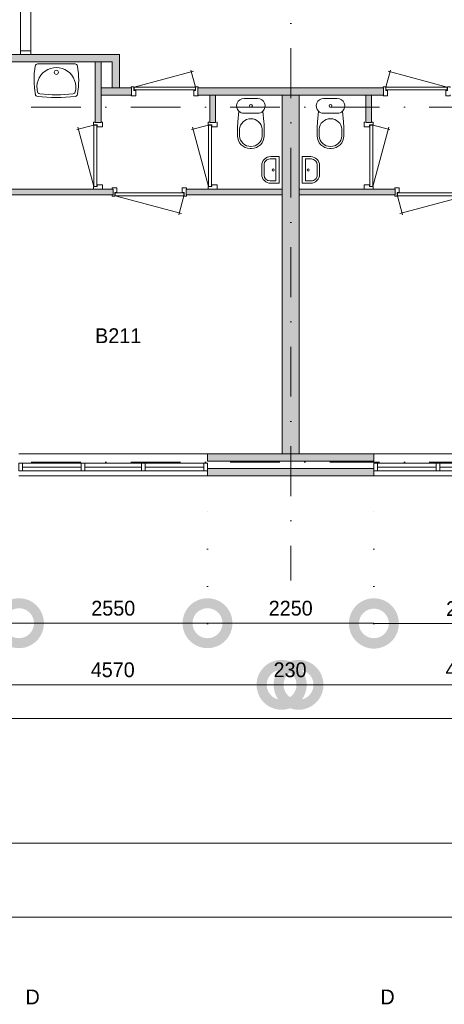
# Model space of a CAD drawing. Header units: millimetres. Extents: x -8493 to 75607, y -19302 to 56340.
# Tile 8 of 40: x 19785 to 25527, y -4240 to 9078. Entities that reach past the tile are written whole.
import ezdxf
from ezdxf.enums import TextEntityAlignment as Align

# ---------------------------------------------------------------- set-up
doc = ezdxf.new("R2010")
doc.units = ezdxf.units.MM
doc.header["$PDMODE"] = 3
doc.header["$PDSIZE"] = 1
doc.linetypes.add('DGN1', pattern=[504.6, 0, -504.6])
doc.linetypes.add('DGN4', pattern=[1345.6, 672.8, -336.4, 0, -336.4])
for name, color, linetype in [('1', 7, 'Continuous'), ('16', 7, 'Continuous'), ('17', 7, 'Continuous'), ('30', 7, 'Continuous'), ('31', 7, 'Continuous'), ('32', 7, 'Continuous'), ('33', 7, 'Continuous'), ('40', 7, 'Continuous'), ('48', 7, 'Continuous'), ('56', 7, 'Continuous'), ('58', 7, 'Continuous'), ('62', 7, 'Continuous')]:
    doc.layers.add(name, color=color, linetype=linetype)
doc.styles.add('dgn003', font='dgn003.shx')
doc.styles.get("Standard").update_dxf_attribs({"font": 'arial.ttf'})
doc.dimstyles.get("Standard").update_dxf_attribs({"dimtxt": 0.18, "dimasz": 0.18, "dimexe": 0.18, "dimexo": 0.0625, "dimgap": 0.09, "dimtad": 0, "dimtih": 1, "dimtoh": 1, "dimdec": 4, "dimzin": 0, "dimdsep": 46, "dimtxsty": 'Standard', "dimcen": 0.09, "dimadec": 0, "dimazin": 0, "dimtfac": 1, "dimtdec": 4, "dimtofl": 0, "dimtmove": 0, "dimatfit": 3, "dimfxl": 1, "dimtolj": 1, "dimtzin": 0, "dimarcsym": 0})

# ---------------------------------------------------------------- blocks, each defined once
blk = doc.blocks.new('830R1012')
at = {"layer": '33', "color": 1, "linetype": 'Continuous', "lineweight": 0}
for p, q in [((-108, -38), (-336.87, -99.32)), ((-108, -868), (-322.82, -66.28))]:
    blk.add_line(p, q, dxfattribs=at)
at = {"layer": '33', "color": 92, "linetype": 'Continuous', "lineweight": 13, "true_color": 0x00e100, "flags": 128}
for points in [[(-100, 0), (-111, 0), (-111, -35), (-61, -35), (-61, -60), (11, -60), (11, 0), (0, 0)], [(-100, -906), (-111, -906), (-111, -871), (-61, -871), (-61, -846), (11, -846), (11, -906), (0, -906)]]:
    blk.add_lwpolyline(points, dxfattribs=at)
at = {"layer": '33', "color": 2, "linetype": 'Continuous', "lineweight": 13, "true_color": 0xf0f000, "flags": 128}
blk.add_lwpolyline([(-108, -868), (-108, -38), (-68, -38), (-68, -868), (-108, -868)], dxfattribs=at)
blk = doc.blocks.new('930L094')
at = {"layer": '33', "color": 1, "linetype": 'Continuous', "lineweight": 0}
for p, q in [((38, -98), (936.31, -338.7)), ((968, -98), (899.56, -353.44))]:
    blk.add_line(p, q, dxfattribs=at)
at = {"layer": '33', "color": 92, "linetype": 'Continuous', "lineweight": 13, "true_color": 0x00e100, "flags": 128}
for points in [[(0, -90), (0, -101), (35, -101), (35, -51), (60, -51), (60, 11), (0, 11), (0, 0)], [(1006, -90), (1006, -101), (971, -101), (971, -51), (946, -51), (946, 11), (1006, 11), (1006, 0)]]:
    blk.add_lwpolyline(points, dxfattribs=at)
at = {"layer": '33', "color": 2, "linetype": 'Continuous', "lineweight": 13, "true_color": 0xf0f000, "flags": 128}
blk.add_lwpolyline([(968, -98), (38, -98), (38, -58), (968, -58), (968, -98)], dxfattribs=at)
blk = doc.blocks.new('830R1013')
at = {"layer": '33', "color": 1, "linetype": 'Continuous', "lineweight": 0}
for p, q in [((-108, -38), (-336.87, -99.32)), ((-108, -868), (-322.82, -66.28))]:
    blk.add_line(p, q, dxfattribs=at)
at = {"layer": '33', "color": 92, "linetype": 'Continuous', "lineweight": 13, "true_color": 0x00e100, "flags": 128}
for points in [[(-100, 0), (-111, 0), (-111, -35), (-61, -35), (-61, -60), (11, -60), (11, 0), (0, 0)], [(-100, -906), (-111, -906), (-111, -871), (-61, -871), (-61, -846), (11, -846), (11, -906), (0, -906)]]:
    blk.add_lwpolyline(points, dxfattribs=at)
at = {"layer": '33', "color": 2, "linetype": 'Continuous', "lineweight": 13, "true_color": 0xf0f000, "flags": 128}
blk.add_lwpolyline([(-108, -868), (-108, -38), (-68, -38), (-68, -868), (-108, -868)], dxfattribs=at)
blk = doc.blocks.new('CLOS024')
at = {"layer": '40', "color": 7, "linetype": 'Continuous', "lineweight": 0}
for p, q in [((-92, -220), (92, -220)), ((-155, -528), (-155, -436)), ((155, -528), (155, -436)), ((-1, -670), (1, -670))]:
    blk.add_line(p, q, dxfattribs=at)
at = {"layer": '40', "color": 7, "linetype": 'Continuous', "lineweight": 0, "flags": 128}
for points in [[(-176, -338), (-162, -192), (-162, -192, -0.674333), (-92, -20), (-92, -20), (92, -20), (92, -20, -0.674333), (162, -192), (162, -192), (176, -338), (176, -338, -0.023285), (180, -431), (180, -431), (180, -525), (180, -525, -0.414214), (10, -695), (10, -695), (-10, -695), (-10, -695, -0.414214), (-180, -525), (-180, -525), (-180, -431), (-180, -431, -0.023285), (-176, -338)], [(-155, -437, -0.917514), (155, -437)], [(155, -528, -0.917521), (-155, -528)]]:
    blk.add_lwpolyline(points, format="xyb", dxfattribs=at)
at = {"layer": '40', "color": 7, "linetype": 'Continuous', "lineweight": 0}
blk.add_circle((0, -120), 20, dxfattribs=at)
for centre, start, end in [((-92, -120), 225.9727, 270), ((92, -120), 270, 314.0273)]:
    blk.add_arc(centre, 100, start, end, dxfattribs=at)
blk = doc.blocks.new('FT014')
at = {"layer": '40', "color": 7, "linetype": 'Continuous', "lineweight": 0}
for p, q in [((-135, 180), (-20, 180)), ((-65, 149), (-65, -149)), ((-20, 180), (-20, -180)), ((-65, -149), (-144, -149))]:
    blk.add_line(p, q, dxfattribs=at)
at = {"layer": '40', "color": 7, "linetype": 'Continuous', "lineweight": 0, "flags": 128}
for points in [[(-255, 60, -0.414214), (-135, 180)], [(-224, 69, -0.414214), (-144, 149)]]:
    blk.add_lwpolyline(points, format="xyb", dxfattribs=at)
for points in [[(-144, 149), (-65, 149)], [(-255, -60), (-255, 60)], [(-224, -69), (-224, 69)], [(-20, -180), (-135, -180)]]:
    blk.add_lwpolyline(points, dxfattribs=at)
at = {"layer": '40', "color": 7, "linetype": 'Continuous', "lineweight": 0}
blk.add_circle((-101, -1), 15.1, dxfattribs=at)
for centre, radius in [((-135, -60), 120), ((-144, -69), 80)]:
    blk.add_arc(centre, radius, 180, 270, dxfattribs=at)
blk = doc.blocks.new('WT014')
at = {"layer": '40', "color": 7, "linetype": 'Continuous', "lineweight": 0}
blk.add_line((-253, -20), (253, -20), dxfattribs=at)
blk.add_circle((0, -133), 28.1, dxfattribs=at)
for centre, radius, start, end in [((766, -236), 1068, 169.7983, 190.5514), ((-253, -53), 33, 90, 169.9973), ((0, -332), 263, 344.8667, 195.1333), ((253, -53), 33, 10.0027, 90), ((-766, -236), 1068, 349.4486, 10.2017), ((-252, -426), 33, 190.3455, 263.1425), ((0, 1669), 2144, 263.1425, 276.8575), ((-222, -392), 33, 195.1333, 263.9582), ((0, 1707), 2144, 263.9582, 276.0418), ((222, -392), 33, 276.0418, 344.8667), ((252, -426), 33, 276.8575, 349.6545)]:
    blk.add_arc(centre, radius, start, end, dxfattribs=at)
blk = doc.blocks.new('830R1014')
at = {"layer": '33', "color": 1, "linetype": 'Continuous', "lineweight": 0}
for p, q in [((-868, 108), (-66.28, 322.82)), ((-38, 108), (-99.32, 336.87))]:
    blk.add_line(p, q, dxfattribs=at)
at = {"layer": '33', "color": 92, "linetype": 'Continuous', "lineweight": 13, "true_color": 0x00e100, "flags": 128}
for points in [[(-906, 100), (-906, 111), (-871, 111), (-871, 61), (-846, 61), (-846, -11), (-906, -11), (-906, 0)], [(0, 100), (0, 111), (-35, 111), (-35, 61), (-60, 61), (-60, -11), (0, -11), (0, 0)]]:
    blk.add_lwpolyline(points, dxfattribs=at)
at = {"layer": '33', "color": 2, "linetype": 'Continuous', "lineweight": 13, "true_color": 0xf0f000, "flags": 128}
blk.add_lwpolyline([(-868, 108), (-38, 108), (-38, 68), (-868, 68), (-868, 108)], dxfattribs=at)
blk = doc.blocks.new('930L096')
at = {"layer": '33', "color": 1, "linetype": 'Continuous', "lineweight": 0}
for p, q in [((-968, -98), (-899.56, -353.44)), ((-38, -98), (-936.31, -338.7))]:
    blk.add_line(p, q, dxfattribs=at)
at = {"layer": '33', "color": 92, "linetype": 'Continuous', "lineweight": 13, "true_color": 0x00e100, "flags": 128}
for points in [[(-1006, -90), (-1006, -101), (-971, -101), (-971, -51), (-946, -51), (-946, 11), (-1006, 11), (-1006, 0)], [(0, -90), (0, -101), (-35, -101), (-35, -51), (-60, -51), (-60, 11), (0, 11), (0, 0)]]:
    blk.add_lwpolyline(points, dxfattribs=at)
at = {"layer": '33', "color": 2, "linetype": 'Continuous', "lineweight": 13, "true_color": 0xf0f000, "flags": 128}
blk.add_lwpolyline([(-968, -98), (-38, -98), (-38, -58), (-968, -58), (-968, -98)], dxfattribs=at)
blk = doc.blocks.new('CLOS026')
at = {"layer": '40', "color": 7, "linetype": 'Continuous', "lineweight": 0}
for p, q in [((92, -220), (-93, -220)), ((-155, -528), (-155, -436)), ((155, -528), (155, -436)), ((1, -670), (-1, -670))]:
    blk.add_line(p, q, dxfattribs=at)
at = {"layer": '40', "color": 7, "linetype": 'Continuous', "lineweight": 0, "flags": 128}
for points in [[(176, -338), (162, -192), (162, -192, 0.674333), (92, -20), (92, -20), (-93, -20), (-93, -20, 0.674333), (-162, -192), (-162, -192), (-176, -338), (-176, -338, 0.023285), (-180, -431), (-180, -431), (-180, -525), (-180, -525, 0.414214), (-10, -695), (-10, -695), (10, -695), (10, -695, 0.414214), (180, -525), (180, -525), (180, -431), (180, -431, 0.023285), (176, -338)], [(-93, -220, -0.194504), (-162, -192)], [(162, -192, -0.194504), (92, -220)]]:
    blk.add_lwpolyline(points, format="xyb", dxfattribs=at)
at = {"layer": '40', "color": 7, "linetype": 'Continuous', "lineweight": 0}
blk.add_circle((0, -120), 20, dxfattribs=at)
for centre, start, end in [((0, -450), 4.9264, 175.0736), ((0, -514), 184.9259, 355.0741)]:
    blk.add_arc(centre, 156, start, end, dxfattribs=at)
blk = doc.blocks.new('830R1019')
at = {"layer": '33', "color": 1, "linetype": 'Continuous', "lineweight": 0}
for p, q in [((38, 108), (99.32, 336.87)), ((868, 108), (66.28, 322.82))]:
    blk.add_line(p, q, dxfattribs=at)
at = {"layer": '33', "color": 92, "linetype": 'Continuous', "lineweight": 13, "true_color": 0x00e100, "flags": 128}
for points in [[(0, 100), (0, 111), (35, 111), (35, 61), (60, 61), (60, -11), (0, -11), (0, 0)], [(906, 100), (906, 111), (871, 111), (871, 61), (846, 61), (846, -11), (906, -11), (906, 0)]]:
    blk.add_lwpolyline(points, dxfattribs=at)
at = {"layer": '33', "color": 2, "linetype": 'Continuous', "lineweight": 13, "true_color": 0xf0f000, "flags": 128}
blk.add_lwpolyline([(868, 108), (38, 108), (38, 68), (868, 68), (868, 108)], dxfattribs=at)
blk = doc.blocks.new('830R1020')
at = {"layer": '33', "color": 1, "linetype": 'Continuous', "lineweight": 0}
for p, q in [((108, -38), (336.87, -99.32)), ((108, -868), (322.82, -66.28))]:
    blk.add_line(p, q, dxfattribs=at)
at = {"layer": '33', "color": 92, "linetype": 'Continuous', "lineweight": 13, "true_color": 0x00e100, "flags": 128}
for points in [[(100, 0), (111, 0), (111, -35), (61, -35), (61, -60), (-11, -60), (-11, 0), (0, 0)], [(100, -906), (111, -906), (111, -871), (61, -871), (61, -846), (-11, -846), (-11, -906), (0, -906)]]:
    blk.add_lwpolyline(points, dxfattribs=at)
at = {"layer": '33', "color": 2, "linetype": 'Continuous', "lineweight": 13, "true_color": 0xf0f000, "flags": 128}
blk.add_lwpolyline([(108, -868), (108, -38), (68, -38), (68, -868), (108, -868)], dxfattribs=at)
blk = doc.blocks.new('FT016')
at = {"layer": '40', "color": 7, "linetype": 'Continuous', "lineweight": 0}
for p, q in [((135, 180), (20, 180)), ((20, 180), (20, -180)), ((65, 149), (65, -149)), ((65, -149), (144, -149))]:
    blk.add_line(p, q, dxfattribs=at)
at = {"layer": '40', "color": 7, "linetype": 'Continuous', "lineweight": 0, "flags": 128}
for points in [[(144, 149), (65, 149)], [(224, -69), (224, 69)], [(255, -60), (255, 60)], [(20, -180), (135, -180)]]:
    blk.add_lwpolyline(points, dxfattribs=at)
for points in [[(255, -60, -0.414214), (135, -180)], [(224, -69, -0.414214), (144, -149)]]:
    blk.add_lwpolyline(points, format="xyb", dxfattribs=at)
at = {"layer": '40', "color": 7, "linetype": 'Continuous', "lineweight": 0}
blk.add_circle((101, -1), 15.1, dxfattribs=at)
for centre, radius in [((135, 60), 120), ((144, 69), 80)]:
    blk.add_arc(centre, radius, 0, 90, dxfattribs=at)
blk = doc.blocks.new('A1')
at = {"layer": '1', "color": 1, "linetype": 'Continuous', "lineweight": 0}
blk.add_line((0, 0), (84100, 0), dxfattribs=at)
at = {"layer": '1', "color": 52, "linetype": 'Continuous', "lineweight": 0, "true_color": 0xc3c300, "flags": 128}
blk.add_lwpolyline([(1000, 1000), (83100, 1000), (83100, 58400), (1000, 58400), (1000, 1000)], dxfattribs=at)
blk = doc.blocks.new('_DotSmall')
at = {"color": 0, "linetype": 'ByBlock', "const_width": 0.5}
blk.add_lwpolyline([(-0.0625, 0, 1), (0.0625, 0, 1)], format="xyb", close=True, dxfattribs=at)
blk = doc.blocks.new('*D3682')
at = {"layer": '58', "color": 3, "linetype": 'Continuous', "lineweight": 0, "transparency": 16777216}
blk.add_line((24575, 909), (27125, 909), dxfattribs=at)
at = {"layer": 'Defpoints', "color": 0, "linetype": 'Continuous', "transparency": 16777216}
for p in [(24575, 1983), (27125, 1983), (27125, 909)]:
    blk.add_point(p, dxfattribs=at)
at = {"layer": '58', "color": 3, "linetype": 'Continuous', "lineweight": 0, "transparency": 16777216, "xscale": 1080, "yscale": 1080, "zscale": 1080, "rotation": 180}
blk.add_blockref('_DotSmall', (24575, 909), dxfattribs=at)
at = {"layer": '58', "color": 3, "linetype": 'Continuous', "lineweight": 0, "transparency": 16777216, "xscale": 1080, "yscale": 1080, "zscale": 1080}
blk.add_blockref('_DotSmall', (27125, 909), dxfattribs=at)
at = {"layer": '58', "color": 3, "linetype": 'Continuous', "lineweight": 0, "transparency": 16777216, "insert": (25850, 1111), "char_height": 200, "attachment_point": 5, "style": 'dgn003'}
blk.add_mtext('\\A1;2550', dxfattribs=at)
blk = doc.blocks.new('*D3683')
at = {"layer": '58', "color": 3, "linetype": 'Continuous', "lineweight": 0, "transparency": 16777216}
blk.add_line((22325, 915), (24575, 915), dxfattribs=at)
at = {"layer": 'Defpoints', "color": 0, "linetype": 'Continuous', "transparency": 16777216}
for p in [(22325, 2908), (24575, 2908), (24575, 915)]:
    blk.add_point(p, dxfattribs=at)
at = {"layer": '58', "color": 3, "linetype": 'Continuous', "lineweight": 0, "transparency": 16777216, "xscale": 1080, "yscale": 1080, "zscale": 1080, "rotation": 180}
blk.add_blockref('_DotSmall', (22325, 915), dxfattribs=at)
at = {"layer": '58', "color": 3, "linetype": 'Continuous', "lineweight": 0, "transparency": 16777216, "xscale": 1080, "yscale": 1080, "zscale": 1080}
blk.add_blockref('_DotSmall', (24575, 915), dxfattribs=at)
at = {"layer": '58', "color": 3, "linetype": 'Continuous', "lineweight": 0, "transparency": 16777216, "insert": (23450, 1117), "char_height": 200, "attachment_point": 5, "style": 'dgn003'}
blk.add_mtext('\\A1;2250', dxfattribs=at)
blk = doc.blocks.new('*D3684')
at = {"layer": '58', "color": 3, "linetype": 'Continuous', "lineweight": 0, "transparency": 16777216}
blk.add_line((22325, 915), (19775, 915), dxfattribs=at)
at = {"layer": 'Defpoints', "color": 0, "linetype": 'Continuous', "transparency": 16777216}
for p in [(19775, 2908), (22325, 2908), (19775, 915)]:
    blk.add_point(p, dxfattribs=at)
at = {"layer": '58', "color": 3, "linetype": 'Continuous', "lineweight": 0, "transparency": 16777216, "xscale": 1080, "yscale": 1080, "zscale": 1080, "rotation": 180}
blk.add_blockref('_DotSmall', (19775, 915), dxfattribs=at)
at = {"layer": '58', "color": 3, "linetype": 'Continuous', "lineweight": 0, "transparency": 16777216, "xscale": 1080, "yscale": 1080, "zscale": 1080}
blk.add_blockref('_DotSmall', (22325, 915), dxfattribs=at)
at = {"layer": '58', "color": 3, "linetype": 'Continuous', "lineweight": 0, "transparency": 16777216, "insert": (21050, 1117), "char_height": 200, "attachment_point": 5, "style": 'dgn003'}
blk.add_mtext('\\A1;2550', dxfattribs=at)
blk = doc.blocks.new('*D3685')
at = {"layer": '58', "color": 3, "linetype": 'Continuous', "lineweight": 0, "transparency": 16777216}
blk.add_line((17525, 915), (19775, 915), dxfattribs=at)
at = {"layer": 'Defpoints', "color": 0, "linetype": 'Continuous', "transparency": 16777216}
for p in [(17525, 2908), (19775, 2908), (19775, 915)]:
    blk.add_point(p, dxfattribs=at)
at = {"layer": '58', "color": 3, "linetype": 'Continuous', "lineweight": 0, "transparency": 16777216, "xscale": 1080, "yscale": 1080, "zscale": 1080, "rotation": 180}
blk.add_blockref('_DotSmall', (17525, 915), dxfattribs=at)
at = {"layer": '58', "color": 3, "linetype": 'Continuous', "lineweight": 0, "transparency": 16777216, "xscale": 1080, "yscale": 1080, "zscale": 1080}
blk.add_blockref('_DotSmall', (19775, 915), dxfattribs=at)
at = {"layer": '58', "color": 3, "linetype": 'Continuous', "lineweight": 0, "transparency": 16777216, "insert": (18650, 1117), "char_height": 200, "attachment_point": 5, "style": 'dgn003'}
blk.add_mtext('\\A1;2250', dxfattribs=at)
blk = doc.blocks.new('*D3789')
at = {"layer": '58', "color": 3, "linetype": 'Continuous', "lineweight": 0, "transparency": 16777216}
blk.add_line((38035, -376), (-735, -376), dxfattribs=at)
at = {"layer": 'Defpoints', "color": 0, "linetype": 'Continuous', "transparency": 16777216}
for p in [(-735, 1039), (38035, 1039), (-735, -376)]:
    blk.add_point(p, dxfattribs=at)
at = {"layer": '58', "color": 3, "linetype": 'Continuous', "lineweight": 0, "transparency": 16777216, "xscale": 1080, "yscale": 1080, "zscale": 1080, "rotation": 180}
blk.add_blockref('_DotSmall', (-735, -376), dxfattribs=at)
at = {"layer": '58', "color": 3, "linetype": 'Continuous', "lineweight": 0, "transparency": 16777216, "xscale": 1080, "yscale": 1080, "zscale": 1080}
blk.add_blockref('_DotSmall', (38035, -376), dxfattribs=at)
at = {"layer": '58', "color": 3, "linetype": 'Continuous', "lineweight": 0, "transparency": 16777216, "insert": (18650, -173), "char_height": 200, "attachment_point": 5, "style": 'dgn003'}
blk.add_mtext('\\A1;38770', dxfattribs=at)
blk = doc.blocks.new('*D3801')
at = {"layer": '58', "color": 3, "linetype": 'Continuous', "lineweight": 0, "transparency": 16777216}
for p, q in [((18528, 82), (17448, 82)), ((18758, 82), (18528, 82)), ((18758, 82), (19838, 82))]:
    blk.add_line(p, q, dxfattribs=at)
at = {"layer": 'Defpoints', "color": 0, "linetype": 'Continuous', "transparency": 16777216}
for p in [(18528, 3208), (18758, 3208), (18528, 82)]:
    blk.add_point(p, dxfattribs=at)
at = {"layer": '58', "color": 3, "linetype": 'Continuous', "lineweight": 0, "transparency": 16777216, "xscale": 1080, "yscale": 1080, "zscale": 1080}
blk.add_blockref('_DotSmall', (18528, 82), dxfattribs=at)
at = {"layer": '58', "color": 3, "linetype": 'Continuous', "lineweight": 0, "transparency": 16777216, "xscale": 1080, "yscale": 1080, "zscale": 1080, "rotation": 180}
blk.add_blockref('_DotSmall', (18758, 82), dxfattribs=at)
at = {"layer": '58', "color": 3, "linetype": 'Continuous', "lineweight": 0, "transparency": 16777216, "insert": (18643, 284), "char_height": 200, "attachment_point": 5, "style": 'dgn003'}
blk.add_mtext('\\A1;230', dxfattribs=at)
blk = doc.blocks.new('*D3802')
at = {"layer": '58', "color": 3, "linetype": 'Continuous', "lineweight": 0, "transparency": 16777216}
blk.add_line((23328, 82), (18758, 82), dxfattribs=at)
at = {"layer": 'Defpoints', "color": 0, "linetype": 'Continuous', "transparency": 16777216}
for p in [(18758, 82), (18758, -1045), (23328, -1045)]:
    blk.add_point(p, dxfattribs=at)
at = {"layer": '58', "color": 3, "linetype": 'Continuous', "lineweight": 0, "transparency": 16777216, "xscale": 1080, "yscale": 1080, "zscale": 1080, "rotation": 180}
blk.add_blockref('_DotSmall', (18758, 82), dxfattribs=at)
at = {"layer": '58', "color": 3, "linetype": 'Continuous', "lineweight": 0, "transparency": 16777216, "xscale": 1080, "yscale": 1080, "zscale": 1080}
blk.add_blockref('_DotSmall', (23328, 82), dxfattribs=at)
at = {"layer": '58', "color": 3, "linetype": 'Continuous', "lineweight": 0, "transparency": 16777216, "insert": (21043, 284), "char_height": 200, "attachment_point": 5, "style": 'dgn003'}
blk.add_mtext('\\A1;4570', dxfattribs=at)
blk = doc.blocks.new('*D3803')
at = {"layer": '58', "color": 3, "linetype": 'Continuous', "lineweight": 0, "transparency": 16777216}
for p, q in [((23326, 82), (22246, 82)), ((23556, 82), (23326, 82)), ((23556, 82), (24636, 82))]:
    blk.add_line(p, q, dxfattribs=at)
at = {"layer": 'Defpoints', "color": 0, "linetype": 'Continuous', "transparency": 16777216}
for p in [(23326, 3208), (23556, 3208), (23326, 82)]:
    blk.add_point(p, dxfattribs=at)
at = {"layer": '58', "color": 3, "linetype": 'Continuous', "lineweight": 0, "transparency": 16777216, "xscale": 1080, "yscale": 1080, "zscale": 1080}
blk.add_blockref('_DotSmall', (23326, 82), dxfattribs=at)
at = {"layer": '58', "color": 3, "linetype": 'Continuous', "lineweight": 0, "transparency": 16777216, "xscale": 1080, "yscale": 1080, "zscale": 1080, "rotation": 180}
blk.add_blockref('_DotSmall', (23556, 82), dxfattribs=at)
at = {"layer": '58', "color": 3, "linetype": 'Continuous', "lineweight": 0, "transparency": 16777216, "insert": (23441, 284), "char_height": 200, "attachment_point": 5, "style": 'dgn003'}
blk.add_mtext('\\A1;230', dxfattribs=at)
blk = doc.blocks.new('*D3804')
at = {"layer": '58', "color": 3, "linetype": 'Continuous', "lineweight": 0, "transparency": 16777216}
blk.add_line((28126, 82), (23556, 82), dxfattribs=at)
at = {"layer": 'Defpoints', "color": 0, "linetype": 'Continuous', "transparency": 16777216}
for p in [(23556, 82), (23556, -1045), (28126, -1045)]:
    blk.add_point(p, dxfattribs=at)
at = {"layer": '58', "color": 3, "linetype": 'Continuous', "lineweight": 0, "transparency": 16777216, "xscale": 1080, "yscale": 1080, "zscale": 1080, "rotation": 180}
blk.add_blockref('_DotSmall', (23556, 82), dxfattribs=at)
at = {"layer": '58', "color": 3, "linetype": 'Continuous', "lineweight": 0, "transparency": 16777216, "xscale": 1080, "yscale": 1080, "zscale": 1080}
blk.add_blockref('_DotSmall', (28126, 82), dxfattribs=at)
at = {"layer": '58', "color": 3, "linetype": 'Continuous', "lineweight": 0, "transparency": 16777216, "insert": (25841, 284), "char_height": 200, "attachment_point": 5, "style": 'dgn003'}
blk.add_mtext('\\A1;4570', dxfattribs=at)

msp = doc.modelspace()

# ---------------------------------------------------------------- hatches: boundary and pattern name
at = {"layer": '16'}
msp.add_hatch(color=7, dxfattribs=at).paths.add_polyline_path([(22324.76, 3007.77), (24574.76, 3007.77), (24574.76, 2907.77), (22324.76, 2907.77)])
at = {"layer": '62'}
for color, points in [(7, [(18649.76, 8607.77), (18649.76, 8507.77), (21034.76, 8507.77), (21034.76, 8157.77), (21134.76, 8157.77), (21134.76, 8607.77)]), (9, [(20804.76, 7687.77), (20884.76, 7687.77), (20884.76, 8507.77), (20804.76, 8507.77)]), (7, [(20884.76, 8057.77), (21294.76, 8057.77), (21294.76, 8157.77), (20884.76, 8157.77)]), (7, [(22194.76, 8057.77), (23449.76, 8057.77), (23449.76, 8157.77), (22194.76, 8157.77)]), (7, [(24704.76, 8057.77), (23449.76, 8057.77), (23449.76, 8157.77), (24704.76, 8157.77)]), (9, [(22354.76, 7687.77), (22434.76, 7687.77), (22434.76, 8057.77), (22354.76, 8057.77)]), (9, [(23334.76, 8057.77), (23564.76, 8057.77), (23564.76, 3207.77), (23334.76, 3207.77)]), (9, [(24544.76, 7687.77), (24464.76, 7687.77), (24464.76, 8057.77), (24544.76, 8057.77)]), (9, [(18764.76, 6787.77), (21049.76, 6787.77), (21049.76, 6707.77), (18764.76, 6707.77)]), (9, [(22034.76, 6787.77), (23334.76, 6787.77), (23334.76, 6707.77), (22034.76, 6707.77)]), (9, [(24864.76, 6787.77), (23564.76, 6787.77), (23564.76, 6707.77), (24864.76, 6707.77)]), (9, [(22324.76, 3207.77), (24574.76, 3207.77), (24574.76, 3107.77), (22324.76, 3107.77)])]:
    msp.add_hatch(color=color, dxfattribs=at).paths.add_polyline_path(points)

# ---------------------------------------------------------------- linework, layer by layer
at = {"layer": '16', "color": 92, "linetype": 'Continuous', "lineweight": 0, "true_color": 0x00e100, "flags": 128}
for points in [[(18649.76, 8607.77), (21134.76, 8607.77), (21134.76, 8157.77), (21034.76, 8157.77), (21034.76, 8507.77), (18649.76, 8507.77), (18649.76, 8607.77)], [(20804.76, 8507.77), (20884.76, 8507.77), (20884.76, 7687.77), (20804.76, 7687.77), (20804.76, 8507.77)], [(20884.76, 8157.77), (21294.76, 8157.77), (21294.76, 8057.77), (20884.76, 8057.77), (20884.76, 8157.77)], [(22194.76, 8157.77), (23449.76, 8157.77), (23449.76, 8057.77), (22194.76, 8057.77), (22194.76, 8157.77)], [(24704.76, 8157.77), (23449.76, 8157.77), (23449.76, 8057.77), (24704.76, 8057.77), (24704.76, 8157.77)], [(22354.76, 8057.77), (22434.76, 8057.77), (22434.76, 7687.77), (22354.76, 7687.77), (22354.76, 8057.77)], [(24544.76, 8057.77), (24464.76, 8057.77), (24464.76, 7687.77), (24544.76, 7687.77), (24544.76, 8057.77)], [(21049.76, 6787.77), (18764.76, 6787.77), (18764.76, 6707.77), (21049.76, 6707.77), (21049.76, 6787.77)], [(23334.76, 6787.77), (22034.76, 6787.77), (22034.76, 6707.77), (23334.76, 6707.77), (23334.76, 6787.77)], [(22324.76, 3207.77), (24574.76, 3207.77), (24574.76, 3107.77), (22324.76, 3107.77), (22324.76, 3207.77)], [(22324.76, 3007.77), (24574.76, 3007.77), (24574.76, 2907.77), (22324.76, 2907.77), (22324.76, 3007.77)]]:
    msp.add_lwpolyline(points, dxfattribs=at)
at = {"layer": '16', "color": 7, "linetype": 'Continuous', "lineweight": 0, "flags": 128}
msp.add_lwpolyline([(22324.76, 3007.77), (24574.76, 3007.77), (24574.76, 2907.77), (22324.76, 2907.77), (22324.76, 3007.77)], dxfattribs=at)
at = {"layer": '17', "color": 92, "linetype": 'Continuous', "lineweight": 0, "true_color": 0x00e100, "flags": 128}
msp.add_lwpolyline([(23334.76, 8057.77), (23564.76, 8057.77), (23564.76, 3207.77), (23334.76, 3207.77), (23334.76, 8057.77)], dxfattribs=at)
at = {"layer": '30', "color": 3, "linetype": 'Continuous', "lineweight": 0}
for p, q in [((19774.76, 3207.77), (22324.76, 3207.77)), ((27124.76, 3207.77), (24574.76, 3207.77)), ((19774.76, 2907.77), (22324.76, 2907.77)), ((27124.76, 2907.77), (24574.76, 2907.77))]:
    msp.add_line(p, q, dxfattribs=at)
at = {"layer": '31', "color": 3, "linetype": 'Continuous', "lineweight": 0}
for p, q in [((19794.76, 8607.77), (19794.76, 10207.77)), ((19934.76, 8607.77), (19934.76, 10207.77))]:
    msp.add_line(p, q, dxfattribs=at)
at = {"layer": '32', "color": 3, "linetype": 'Continuous', "lineweight": 0}
for p, q in [((22274.76, 3077.77), (19824.76, 3077.77)), ((19824.76, 3077.77), (19824.76, 2977.77)), ((24624.76, 3077.77), (27074.76, 3077.77)), ((19824.76, 3027.77), (20616.43, 3027.77)), ((19824.76, 2977.77), (22324.76, 2977.77)), ((20666.43, 3027.77), (21433.1, 3027.77)), ((21483.1, 3027.77), (22274.76, 3027.77)), ((27074.76, 2977.77), (24574.76, 2977.77)), ((25416.42, 3027.77), (24624.76, 3027.77)), ((26233.09, 3027.77), (25466.42, 3027.77))]:
    msp.add_line(p, q, dxfattribs=at)
at = {"layer": '32', "color": 3, "linetype": 'Continuous', "lineweight": 0, "flags": 128}
for points in [[(19794.76, 8607.77), (19794.76, 8657.77), (19933.76, 8657.77), (19933.76, 8607.77), (19794.76, 8607.77)], [(19774.76, 2977.77), (19824.76, 2977.77), (19824.76, 3077.77), (19774.76, 3077.77), (19774.76, 2977.77)], [(20616.43, 2977.77), (20666.43, 2977.77), (20666.43, 3077.77), (20616.43, 3077.77), (20616.43, 2977.77)], [(21433.1, 2977.77), (21483.1, 2977.77), (21483.1, 3077.77), (21433.1, 3077.77), (21433.1, 2977.77)], [(22274.76, 2977.77), (22324.76, 2977.77), (22324.76, 3077.77), (22274.76, 3077.77), (22274.76, 2977.77)], [(24624.76, 2977.77), (24574.76, 2977.77), (24574.76, 3077.77), (24624.76, 3077.77), (24624.76, 2977.77)], [(25466.42, 2977.77), (25416.42, 2977.77), (25416.42, 3077.77), (25466.42, 3077.77), (25466.42, 2977.77)]]:
    msp.add_lwpolyline(points, dxfattribs=at)
at = {"layer": '56', "color": 3, "linetype": 'DGN4', "lineweight": 0}
for p, q in [((23449.76, 50407.77), (23449.76, 1494.98)), ((51564.76, 7892.77), (-3435.24, 7892.77)), ((51564.76, 3092.77), (-3435.24, 3092.77))]:
    msp.add_line(p, q, dxfattribs=at)
at = {"layer": '58', "color": 3, "linetype": 'DGN1', "lineweight": 0}
for p, q in [((22324.76, 907.77), (22324.76, 2907.77)), ((24574.76, 907.77), (24574.76, 2907.77))]:
    msp.add_line(p, q, dxfattribs=at)
at = {"layer": '62', "color": 7, "linetype": 'Continuous', "lineweight": 0, "flags": 128}
for points in [[(18649.76, 8607.77), (18649.76, 8507.77), (21034.76, 8507.77), (21034.76, 8157.77), (21134.76, 8157.77), (21134.76, 8607.77), (18649.76, 8607.77)], [(20884.76, 8057.77), (21294.76, 8057.77), (21294.76, 8157.77), (20884.76, 8157.77), (20884.76, 8057.77)], [(22194.76, 8057.77), (23449.76, 8057.77), (23449.76, 8157.77), (22194.76, 8157.77), (22194.76, 8057.77)], [(24704.76, 8057.77), (23449.76, 8057.77), (23449.76, 8157.77), (24704.76, 8157.77), (24704.76, 8057.77)]]:
    msp.add_lwpolyline(points, dxfattribs=at)
at = {"layer": '62', "color": 9, "linetype": 'Continuous', "lineweight": 0, "flags": 128}
for points in [[(20804.76, 7687.77), (20884.76, 7687.77), (20884.76, 8507.77), (20804.76, 8507.77), (20804.76, 7687.77)], [(22354.76, 7687.77), (22434.76, 7687.77), (22434.76, 8057.77), (22354.76, 8057.77), (22354.76, 7687.77)], [(23334.76, 8057.77), (23564.76, 8057.77), (23564.76, 3207.77), (23334.76, 3207.77), (23334.76, 8057.77)], [(24544.76, 7687.77), (24464.76, 7687.77), (24464.76, 8057.77), (24544.76, 8057.77), (24544.76, 7687.77)], [(18764.76, 6787.77), (21049.76, 6787.77), (21049.76, 6707.77), (18764.76, 6707.77), (18764.76, 6787.77)], [(22034.76, 6787.77), (23334.76, 6787.77), (23334.76, 6707.77), (22034.76, 6707.77), (22034.76, 6787.77)], [(23564.76, 6787.77), (24864.76, 6787.77), (24864.76, 6707.77), (23564.76, 6707.77), (23564.76, 6787.77)], [(24864.76, 6787.77), (23564.76, 6787.77), (23564.76, 6707.77), (24864.76, 6707.77), (24864.76, 6787.77)], [(22324.76, 3207.77), (24574.76, 3207.77), (24574.76, 3107.77), (22324.76, 3107.77), (22324.76, 3207.77)]]:
    msp.add_lwpolyline(points, dxfattribs=at)

# ---------------------------------------------------------------- block references
at = {"color": 7, "linetype": 'Continuous', "lineweight": 0}
for name, p in [('A1', (-8492.96, -3060.21)), ('WT014', (20280.62, 8499.91)), ('830R1014', (22199.47, 8059.67)), ('830R1019', (24700.05, 8059.67)), ('CLOS024', (22911.25, 8032.87)), ('CLOS026', (23988.27, 8032.87)), ('830R1012', (20894.94, 7690.85)), ('830R1013', (22446.36, 7690.86)), ('830R1020', (24453.16, 7690.86)), ('FT014', (23314.33, 7045.73)), ('FT016', (23585.19, 7045.73)), ('930L094', (21036.53, 6793.74)), ('930L096', (25862.99, 6793.74))]:
    msp.add_blockref(name, p, dxfattribs=at)

# ---------------------------------------------------------------- texts
at = {"layer": '48', "color": 7, "linetype": 'Continuous', "lineweight": 0, "style": 'dgn003'}
for s, p in [('B211', (21116.76, 4803.56)), ('D', (19959.77, -4139.6)), ('D', (24759.77, -4139.6))]:
    msp.add_text(s, height=200, dxfattribs=at).set_placement(p, align=Align.MIDDLE_CENTER)

# ---------------------------------------------------------------- dimensions: what is measured, and where the dimension line sits
at = {"layer": '58', "color": 3, "linetype": 'Continuous', "lineweight": 0}
for base, p1, p2, picture, middle in [((18528.4, 82.18), (18758.4, 3207.77), (18528.4, 3207.77), '*D3801', (18643.4, 284.36)), ((23326.28, 82.18), (23556.28, 3207.77), (23326.28, 3207.77), '*D3803', (23441.28, 284.36)), ((19774.76, 914.7), (17524.76, 2907.77), (19774.76, 2907.77), '*D3685', (18649.76, 1116.81)), ((19774.76, 914.7), (22324.76, 2907.77), (19774.76, 2907.77), '*D3684', (21049.76, 1116.81)), ((24574.76, 914.7), (22324.76, 2907.77), (24574.76, 2907.77), '*D3683', (23449.76, 1116.81)), ((27124.76, 909.36), (24574.76, 1983.09), (27124.76, 1983.09), '*D3682', (25849.76, 1111.47)), ((-735.24, -375.66), (38034.76, 1039.4), (-735.24, 1039.4), '*D3789', (18649.76, -173.48)), ((18758.4, 82.18), (23328.4, -1045.4), (18758.4, -1045.4), '*D3802', (21043.4, 284.29)), ((23556.28, 82.18), (28126.28, -1045.4), (23556.28, -1045.4), '*D3804', (25841.28, 284.29))]:
    dim = msp.add_linear_dim(base=base, p1=p1, p2=p2, dimstyle='Standard', override={"dimscale": 1, "dimtxt": 200, "dimasz": 1080, "dimexe": 0, "dimexo": 0, "dimgap": 100, "dimtad": 1, "dimjust": 0, "dimtih": 0, "dimtoh": 0, "dimdec": 0, "dimlfac": 1, "dimzin": 11, "dimdsep": 46, "dimlunit": 2, "dimpost": '<>', "dimtxsty": 'dgn003', "dimblk1": 'DotSmall', "dimblk2": 'DotSmall', "dimsah": 1, "dimcen": 0, "dimse1": 1, "dimse2": 1, "dimclrd": 3, "dimclre": 3, "dimclrt": 3, "dimtol": 0, "dimtix": 1, "dimtofl": 1, "dimatfit": 3, "dimfrac": 1, "dimtolj": 1, "dimlwd": 0, "dimlwe": 0}, dxfattribs=at)
    dim.commit()
    dim.dimension.update_dxf_attribs({"geometry": picture, "text_midpoint": middle})

doc.saveas('drawing.dxf')
